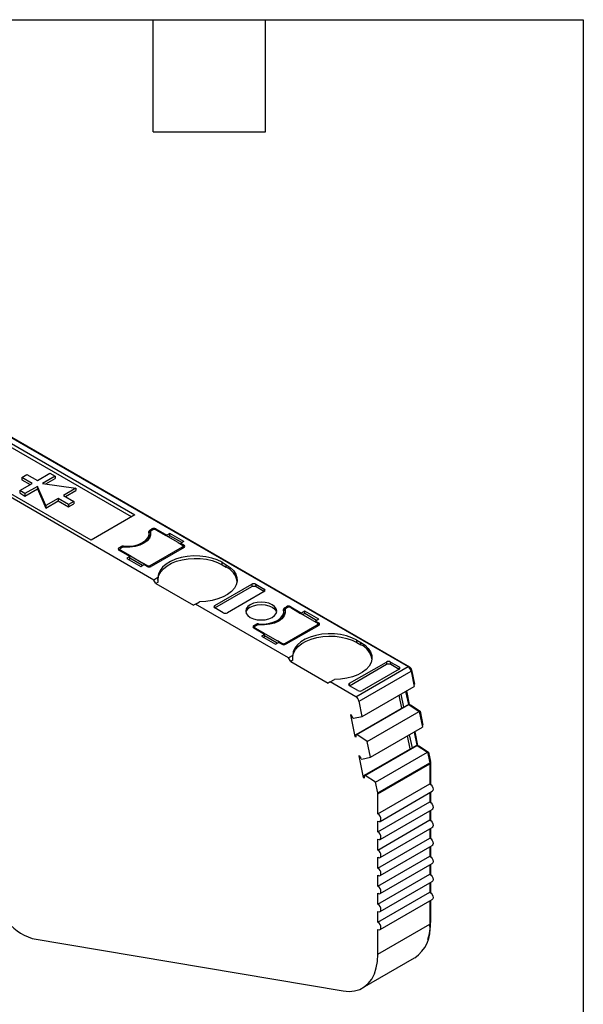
# Model space of a CAD drawing. Header units: millimetres. Extents: x 6 to 273, y 6 to 210.
# Tile 4 of 4: x 235 to 273, y 143 to 210. Entities that reach past the tile are written whole.
import ezdxf

# ---------------------------------------------------------------- set-up
doc = ezdxf.new("R2010")
doc.units = ezdxf.units.MM
doc.linetypes.add('SLD-Solid', pattern=[0])
doc.layers.add('TEXT', color=140, linetype='SLD-Solid', lineweight=25)

msp = doc.modelspace()

# ---------------------------------------------------------------- linework, layer by layer
for p, q in [((233.554, 181.554), (261.148, 165.624)), ((233.66, 181.533), (261.254, 165.603)), ((242.372, 175.786), (233.534, 180.889)), ((233.624, 181.105), (242.605, 175.92)), ((243.887, 171.506), (230.018, 179.513)), ((239.635, 174.206), (230.655, 179.39)), ((234.919, 178.475), (235.272, 178.679)), ((235.272, 178.679), (235.979, 178.271)), ((235.979, 178.271), (236.828, 178.761)), ((237.181, 178.557), (236.333, 178.067)), ((236.828, 178.761), (237.181, 178.557)), ((237.181, 178.557), (237.181, 178.393)), ((234.777, 177.577), (235.626, 178.067)), ((235.626, 178.067), (234.919, 178.475)), ((234.919, 178.475), (234.919, 178.312)), ((234.919, 178.312), (235.484, 177.985)), ((235.979, 177.863), (235.131, 177.373)), ((236.545, 176.556), (235.979, 177.863)), ((235.979, 177.863), (235.979, 177.699)), ((236.333, 178.067), (238.596, 177.74)), ((236.559, 178.034), (237.181, 178.393)), ((235.131, 177.373), (234.777, 177.577)), ((234.777, 177.577), (234.777, 177.414)), ((234.777, 177.414), (235.131, 177.209)), ((235.131, 177.209), (235.979, 177.699)), ((235.131, 177.373), (235.131, 177.209)), ((235.979, 177.699), (236.545, 176.393)), ((238.596, 177.74), (237.747, 177.25)), ((237.747, 177.25), (238.454, 176.842)), ((237.889, 177.169), (238.596, 177.577)), ((238.596, 177.74), (238.596, 177.577)), ((237.394, 177.046), (236.545, 176.556)), ((236.545, 176.393), (237.394, 176.883)), ((236.545, 176.556), (236.545, 176.393)), ((238.101, 176.638), (237.394, 177.046)), ((237.394, 177.046), (237.394, 176.883)), ((237.394, 176.883), (238.101, 176.475)), ((238.454, 176.842), (238.101, 176.638)), ((238.101, 176.475), (238.454, 176.679)), ((238.101, 176.638), (238.101, 176.475)), ((238.454, 176.842), (238.454, 176.679)), ((242.605, 175.92), (239.635, 174.206)), ((243.566, 174.496), (243.566, 174.66)), ((243.604, 174.894), (243.746, 174.976)), ((243.604, 174.731), (243.604, 174.894)), ((243.604, 174.731), (243.652, 174.758)), ((243.652, 174.772), (243.652, 174.609)), ((243.654, 174.756), (243.654, 174.592)), ((243.663, 174.547), (243.654, 174.592)), ((243.816, 174.915), (243.71, 174.854)), ((243.746, 174.976), (243.746, 174.874)), ((244.028, 174.976), (244.771, 174.547)), ((244.028, 174.915), (244.028, 174.976)), ((244.028, 174.915), (244.706, 174.524)), ((245.543, 174.041), (244.706, 174.524)), ((244.983, 174.67), (244.771, 174.547)), ((244.771, 174.547), (244.771, 174.486)), ((244.983, 174.507), (244.859, 174.435)), ((245.931, 174.123), (244.983, 174.67)), ((244.983, 174.507), (244.983, 174.67)), ((245.789, 174.041), (244.983, 174.507)), ((245.543, 174.041), (245.832, 173.874)), ((245.931, 174.123), (245.718, 174)), ((245.718, 174), (245.938, 173.874)), ((245.718, 174), (245.718, 173.939)), ((245.938, 173.711), (245.938, 173.874)), ((241.518, 173.69), (241.66, 173.772)), ((241.518, 173.527), (241.518, 173.69)), ((241.518, 173.527), (241.58, 173.563)), ((242.261, 173.098), (241.518, 173.527)), ((241.58, 173.588), (241.58, 173.491)), ((241.73, 173.711), (241.624, 173.649)), ((242.302, 173.136), (241.624, 173.527)), ((241.624, 173.527), (241.624, 173.466)), ((241.66, 173.772), (241.66, 173.67)), ((241.832, 173.742), (241.832, 173.804)), ((243.64, 172.486), (245.832, 173.751)), ((245.938, 173.711), (243.71, 172.425)), ((245.832, 173.649), (245.832, 173.751)), ((245.876, 173.675), (245.876, 173.813)), ((245.938, 173.711), (245.876, 173.746)), ((242.261, 173.098), (242.049, 172.976)), ((242.049, 172.976), (242.996, 172.429)), ((242.19, 172.894), (242.261, 172.935)), ((242.261, 172.935), (242.261, 173.098)), ((243.12, 172.5), (242.261, 172.996)), ((242.302, 173.136), (243.139, 172.653)), ((242.996, 172.429), (243.208, 172.551)), ((243.427, 172.486), (243.139, 172.653)), ((243.427, 172.425), (243.208, 172.551)), ((243.427, 172.425), (243.427, 172.486)), ((243.64, 172.486), (243.64, 172.398)), ((248.519, 172.71), (248.801, 172.547)), ((248.519, 172.547), (248.519, 172.71)), ((248.519, 172.547), (248.801, 172.384)), ((248.801, 172.384), (248.801, 172.547)), ((244.165, 171.667), (243.887, 171.506)), ((244.028, 171.261), (243.887, 171.506)), ((244.18, 171.349), (244.028, 171.261)), ((244.028, 171.261), (246.574, 169.792)), ((248.024, 169.772), (250.533, 171.22)), ((250.533, 171.22), (250.546, 171.064)), ((250.817, 171.221), (251.388, 170.89)), ((250.829, 171.064), (250.817, 171.221)), ((248.024, 169.608), (250.546, 171.064)), ((251.388, 170.727), (248.879, 169.278)), ((250.829, 171.064), (251.401, 170.734)), ((251.388, 170.89), (251.401, 170.734)), ((246.715, 169.873), (246.574, 169.792)), ((246.715, 169.873), (246.994, 170.034)), ((253.037, 166.224), (246.715, 169.873)), ((248.013, 169.617), (248.024, 169.772)), ((248.595, 169.278), (248.024, 169.608)), ((252.716, 169.214), (252.716, 169.377)), ((252.754, 169.612), (252.896, 169.694)), ((252.754, 169.449), (252.754, 169.612)), ((252.754, 169.449), (252.802, 169.476)), ((252.802, 169.49), (252.802, 169.326)), ((252.804, 169.473), (252.804, 169.31)), ((252.813, 169.265), (252.804, 169.31)), ((252.966, 169.633), (252.86, 169.571)), ((252.896, 169.694), (252.896, 169.592)), ((253.178, 169.694), (253.921, 169.265)), ((253.178, 169.633), (253.178, 169.694)), ((253.178, 169.633), (253.856, 169.241)), ((254.693, 168.758), (253.856, 169.241)), ((254.133, 169.388), (253.921, 169.265)), ((253.921, 169.265), (253.921, 169.204)), ((254.133, 169.224), (254.009, 169.153)), ((255.081, 168.841), (254.133, 169.388)), ((254.133, 169.224), (254.133, 169.388)), ((254.939, 168.759), (254.133, 169.224)), ((250.668, 168.408), (250.81, 168.49)), ((250.81, 168.49), (250.81, 168.388)), ((250.982, 168.46), (250.982, 168.522)), ((254.693, 168.758), (254.982, 168.592)), ((255.081, 168.841), (254.868, 168.718)), ((254.868, 168.718), (255.088, 168.592)), ((254.868, 168.718), (254.868, 168.657)), ((255.025, 168.393), (255.025, 168.53)), ((255.088, 168.428), (255.088, 168.592)), ((250.668, 168.245), (250.668, 168.408)), ((250.668, 168.245), (250.73, 168.281)), ((251.411, 167.816), (250.668, 168.245)), ((250.73, 168.306), (250.73, 168.209)), ((250.88, 168.428), (250.774, 168.367)), ((251.452, 167.854), (250.774, 168.245)), ((250.774, 168.245), (250.774, 168.183)), ((251.411, 167.816), (251.199, 167.694)), ((251.411, 167.653), (251.411, 167.816)), ((251.452, 167.854), (252.289, 167.371)), ((252.79, 167.204), (254.982, 168.469)), ((255.088, 168.428), (252.86, 167.143)), ((254.982, 168.367), (254.982, 168.469)), ((255.088, 168.428), (255.025, 168.464)), ((251.199, 167.694), (252.146, 167.147)), ((251.34, 167.612), (251.411, 167.653)), ((252.27, 167.218), (251.411, 167.714)), ((252.146, 167.147), (252.358, 167.269)), ((252.577, 167.204), (252.289, 167.371)), ((252.577, 167.143), (252.358, 167.269)), ((252.577, 167.143), (252.577, 167.204)), ((252.79, 167.204), (252.79, 167.116)), ((257.669, 167.428), (257.951, 167.265)), ((257.669, 167.265), (257.669, 167.428)), ((257.669, 167.265), (257.951, 167.102)), ((257.951, 167.102), (257.951, 167.265)), ((253.315, 166.385), (253.037, 166.224)), ((253.178, 165.979), (253.037, 166.224)), ((253.33, 166.067), (253.178, 165.979)), ((253.178, 165.979), (255.724, 164.51)), ((257.174, 164.49), (259.683, 165.938)), ((259.683, 165.938), (259.696, 165.782)), ((259.967, 165.938), (260.538, 165.608)), ((259.979, 165.782), (259.967, 165.938)), ((257.174, 164.326), (259.696, 165.782)), ((257.613, 163.583), (261.148, 165.624)), ((257.818, 163.283), (261.353, 165.324)), ((260.538, 165.445), (258.029, 163.996)), ((259.979, 165.782), (260.551, 165.452)), ((260.538, 165.608), (260.551, 165.452)), ((261.21, 165.578), (261.254, 165.603)), ((261.34, 165.374), (261.391, 165.403)), ((261.353, 165.324), (261.566, 164.282)), ((261.391, 165.403), (261.591, 164.425)), ((255.865, 164.591), (255.724, 164.51)), ((255.865, 164.591), (256.144, 164.752)), ((257.613, 163.583), (255.865, 164.591)), ((257.163, 164.335), (257.174, 164.49)), ((257.745, 163.996), (257.174, 164.326)), ((258.031, 162.241), (261.566, 164.282)), ((260.986, 163.946), (261.168, 163.057)), ((261.034, 163.974), (261.224, 163.047)), ((261.543, 164.397), (261.591, 164.425)), ((258.031, 162.241), (257.818, 163.283)), ((260.734, 162.807), (260.552, 163.696)), ((260.668, 163.763), (260.85, 162.873)), ((257.632, 161.016), (260.85, 162.873)), ((257.673, 161.005), (261.209, 163.046)), ((258.379, 160.541), (261.914, 162.582)), ((260.85, 162.873), (261.168, 163.057)), ((261.168, 163.057), (261.209, 163.046)), ((261.209, 163.046), (261.914, 162.582)), ((261.215, 163.042), (261.224, 163.047)), ((261.224, 163.047), (261.322, 163.021)), ((261.282, 162.998), (261.322, 163.021)), ((261.322, 163.021), (261.965, 162.598)), ((261.914, 162.582), (262.134, 161.509)), ((261.917, 162.57), (261.965, 162.598)), ((261.965, 162.598), (262.158, 161.653)), ((257.315, 162.326), (257.23, 162.349)), ((257.23, 162.349), (257.532, 160.874)), ((257.404, 162.133), (257.445, 162.122)), ((257.445, 162.122), (258.031, 162.241)), ((258.598, 159.468), (262.134, 161.509)), ((261.553, 161.174), (261.735, 160.285)), ((261.601, 161.202), (261.791, 160.275)), ((262.11, 161.625), (262.158, 161.653)), ((257.532, 160.874), (257.633, 160.932)), ((257.532, 160.874), (257.616, 160.851)), ((257.673, 161.005), (257.632, 161.016)), ((258.379, 160.541), (257.673, 161.005)), ((258.598, 159.468), (258.379, 160.541)), ((261.301, 160.034), (261.119, 160.924)), ((261.235, 160.991), (261.417, 160.101)), ((258.2, 158.244), (261.417, 160.101)), ((258.241, 158.233), (261.776, 160.274)), ((258.945, 157.77), (262.48, 159.811)), ((261.417, 160.101), (261.735, 160.285)), ((261.735, 160.285), (261.776, 160.274)), ((261.776, 160.274), (262.48, 159.811)), ((261.782, 160.27), (261.791, 160.275)), ((261.791, 160.275), (261.889, 160.249)), ((261.849, 160.226), (261.889, 160.249)), ((261.889, 160.249), (262.531, 159.826)), ((262.48, 159.811), (262.627, 159.094)), ((262.483, 159.798), (262.531, 159.826)), ((262.531, 159.826), (262.665, 159.174)), ((257.882, 159.554), (257.798, 159.577)), ((257.798, 159.577), (258.1, 158.102)), ((257.971, 159.361), (258.012, 159.35)), ((258.012, 159.35), (258.598, 159.468)), ((262.616, 159.146), (262.665, 159.174)), ((262.625, 159.103), (262.669, 159.129)), ((262.669, 159.129), (262.669, 157.638)), ((259.091, 157.053), (262.627, 159.094)), ((259.098, 156.986), (262.634, 159.027)), ((262.634, 159.027), (262.634, 157.662)), ((258.1, 158.102), (258.2, 158.16)), ((258.1, 158.102), (258.184, 158.079)), ((258.241, 158.233), (258.2, 158.244)), ((258.945, 157.77), (258.241, 158.233)), ((259.091, 157.053), (258.945, 157.77)), ((259.098, 155.621), (262.634, 157.662)), ((259.248, 155.116), (262.784, 157.157)), ((259.098, 155.621), (259.098, 156.986)), ((262.634, 157.071), (262.634, 156.437)), ((262.669, 157.091), (262.669, 156.413)), ((259.098, 154.396), (262.634, 156.437)), ((259.248, 153.891), (262.784, 155.932)), ((262.634, 155.846), (262.634, 155.212)), ((262.669, 155.866), (262.669, 155.189)), ((259.098, 153.171), (262.634, 155.212)), ((259.098, 154.396), (259.098, 155.131)), ((259.248, 152.667), (262.784, 154.708)), ((262.634, 154.621), (262.634, 153.988)), ((262.669, 154.641), (262.669, 153.964)), ((259.098, 151.947), (262.634, 153.988)), ((259.098, 153.171), (259.098, 153.906)), ((259.248, 151.442), (262.784, 153.483)), ((262.634, 153.396), (262.634, 152.763)), ((262.669, 153.417), (262.669, 152.739)), ((259.098, 150.722), (262.634, 152.763)), ((259.098, 151.947), (259.098, 152.681)), ((259.248, 150.217), (262.784, 152.258)), ((262.634, 152.171), (262.634, 151.538)), ((262.669, 152.192), (262.669, 151.514)), ((259.098, 149.497), (262.634, 151.538)), ((259.098, 150.722), (259.098, 151.457)), ((259.248, 148.992), (262.784, 151.033)), ((262.634, 150.947), (262.634, 150.313)), ((262.669, 150.967), (262.669, 150.289)), ((259.098, 148.272), (262.634, 150.313)), ((259.098, 149.497), (259.098, 150.232)), ((259.248, 147.767), (262.784, 149.808)), ((262.634, 149.722), (262.634, 148.141)), ((262.669, 149.742), (262.669, 148.243)), ((259.098, 148.272), (259.098, 149.007)), ((259.098, 146.1), (262.634, 148.141)), ((259.098, 146.1), (259.098, 147.782)), ((262.634, 148.222), (262.669, 148.243)), ((235.627, 147.168), (256.743, 143.611)), ((258.063, 143.81), (261.598, 145.851))]:
    msp.add_line(p, q)
at = {"flags": 128}
for points in [[(241.832, 173.804), (242.185, 173.796), (242.53, 173.836), (242.85, 173.921), (243.127, 174.047), (243.345, 174.207), (243.493, 174.392), (243.562, 174.591), (243.548, 174.795)], [(243.654, 174.756), (243.663, 174.549), (243.59, 174.346), (243.438, 174.159), (243.215, 173.996), (242.934, 173.868), (242.609, 173.78), (242.258, 173.738), (241.9, 173.743)], [(243.652, 174.609), (243.652, 174.606), (243.654, 174.592)], [(248.519, 172.71), (248.191, 172.87), (247.821, 172.996), (247.42, 173.084), (247, 173.132), (246.571, 173.139), (246.146, 173.104), (245.738, 173.029), (245.357, 172.915), (245.014, 172.766), (244.72, 172.586), (244.482, 172.38), (244.307, 172.154), (244.201, 171.914), (244.165, 171.667)], [(244.165, 171.506), (244.17, 171.59), (244.228, 171.829), (244.353, 172.06), (244.541, 172.275), (244.788, 172.47), (245.087, 172.639), (245.43, 172.778), (245.807, 172.882), (246.209, 172.949), (246.624, 172.977), (247.042, 172.966), (247.451, 172.916), (247.841, 172.827), (248.2, 172.703), (248.519, 172.547)], [(248.801, 172.547), (249.078, 172.358), (249.296, 172.145), (249.449, 171.913), (249.532, 171.67), (249.544, 171.423), (249.484, 171.178), (249.353, 170.942), (249.156, 170.722), (248.898, 170.524), (248.586, 170.354), (248.229, 170.217), (247.837, 170.116), (247.421, 170.055), (246.994, 170.034)], [(250.438, 169.827), (250.272, 169.701), (250.167, 169.555), (250.131, 169.398), (250.167, 169.241), (250.272, 169.095), (250.438, 168.969), (250.656, 168.873), (250.909, 168.812), (251.181, 168.792), (251.453, 168.812), (251.706, 168.873), (251.923, 168.969), (252.09, 169.095), (252.195, 169.241), (252.231, 169.398), (252.195, 169.555), (252.09, 169.701), (251.923, 169.827), (251.706, 169.923), (251.453, 169.983), (251.181, 170.004), (250.909, 169.983), (250.656, 169.923), (250.438, 169.827)], [(250.438, 169.663), (250.656, 169.76), (250.909, 169.82), (251.181, 169.841), (251.453, 169.82), (251.706, 169.76), (251.923, 169.663), (252.09, 169.538), (252.195, 169.391), (252.221, 169.316)], [(250.982, 168.522), (251.335, 168.514), (251.68, 168.554), (252, 168.639), (252.277, 168.765), (252.495, 168.925), (252.643, 169.11), (252.712, 169.309), (252.698, 169.512)], [(252.804, 169.473), (252.813, 169.267), (252.74, 169.064), (252.588, 168.876), (252.365, 168.714), (252.084, 168.586), (251.759, 168.498), (251.408, 168.456), (251.05, 168.461)], [(252.802, 169.326), (252.802, 169.323), (252.804, 169.31)], [(257.669, 167.428), (257.341, 167.588), (256.971, 167.714), (256.57, 167.802), (256.15, 167.85), (255.721, 167.857), (255.296, 167.822), (254.888, 167.747), (254.507, 167.633), (254.164, 167.484), (253.87, 167.304), (253.632, 167.098), (253.457, 166.872), (253.351, 166.632), (253.315, 166.385)], [(253.315, 166.224), (253.32, 166.308), (253.378, 166.547), (253.503, 166.778), (253.691, 166.993), (253.938, 167.188), (254.237, 167.357), (254.58, 167.495), (254.957, 167.6), (255.359, 167.667), (255.774, 167.695), (256.192, 167.684), (256.601, 167.634), (256.991, 167.545), (257.349, 167.421), (257.669, 167.265)], [(257.951, 167.265), (258.228, 167.076), (258.446, 166.863), (258.599, 166.631), (258.682, 166.388), (258.694, 166.141), (258.634, 165.895), (258.503, 165.66), (258.306, 165.44), (258.048, 165.242), (257.736, 165.072), (257.379, 164.935), (256.987, 164.834), (256.571, 164.772), (256.144, 164.752)], [(262.634, 157.662), (262.715, 157.597), (262.784, 157.504), (262.83, 157.398), (262.846, 157.295), (262.83, 157.21), (262.784, 157.157), (262.784, 157.157)], [(262.634, 156.437), (262.715, 156.372), (262.784, 156.279), (262.83, 156.173), (262.846, 156.07), (262.83, 155.985), (262.784, 155.932), (262.784, 155.932)], [(259.098, 155.131), (259.18, 155.103), (259.248, 155.116), (259.294, 155.169), (259.311, 155.254), (259.294, 155.357), (259.248, 155.463), (259.18, 155.556), (259.098, 155.621)], [(262.634, 155.212), (262.715, 155.147), (262.784, 155.054), (262.83, 154.948), (262.846, 154.845), (262.83, 154.761), (262.784, 154.708), (262.784, 154.708)], [(259.098, 153.906), (259.18, 153.878), (259.248, 153.891), (259.294, 153.944), (259.311, 154.029), (259.294, 154.132), (259.248, 154.238), (259.18, 154.331), (259.098, 154.396)], [(262.634, 153.988), (262.715, 153.922), (262.784, 153.829), (262.83, 153.723), (262.846, 153.62), (262.83, 153.536), (262.784, 153.483), (262.784, 153.483)], [(259.098, 152.681), (259.18, 152.653), (259.248, 152.667), (259.294, 152.72), (259.311, 152.804), (259.294, 152.907), (259.248, 153.013), (259.18, 153.106), (259.098, 153.171)], [(262.634, 152.763), (262.715, 152.697), (262.784, 152.604), (262.83, 152.498), (262.846, 152.395), (262.83, 152.311), (262.784, 152.258), (262.784, 152.258)], [(259.098, 151.457), (259.18, 151.428), (259.248, 151.442), (259.294, 151.495), (259.311, 151.579), (259.294, 151.682), (259.248, 151.788), (259.18, 151.881), (259.098, 151.947)], [(262.634, 151.538), (262.715, 151.472), (262.784, 151.38), (262.83, 151.274), (262.846, 151.171), (262.83, 151.086), (262.784, 151.033), (262.784, 151.033)], [(259.098, 150.232), (259.18, 150.204), (259.248, 150.217), (259.294, 150.27), (259.311, 150.354), (259.294, 150.457), (259.248, 150.563), (259.18, 150.656), (259.098, 150.722)], [(262.634, 150.313), (262.715, 150.248), (262.784, 150.155), (262.83, 150.049), (262.846, 149.946), (262.83, 149.861), (262.784, 149.808), (262.784, 149.808)], [(259.098, 149.007), (259.18, 148.979), (259.248, 148.992), (259.294, 149.045), (259.311, 149.13), (259.294, 149.233), (259.248, 149.339), (259.18, 149.431), (259.098, 149.497)], [(259.098, 147.782), (259.18, 147.754), (259.248, 147.767), (259.294, 147.82), (259.311, 147.905), (259.294, 148.008), (259.248, 148.114), (259.18, 148.207), (259.098, 148.272)], [(256.743, 143.611), (257.143, 143.576), (257.519, 143.61), (257.866, 143.713), (258.178, 143.883), (258.45, 144.117), (258.679, 144.412), (258.86, 144.764), (258.992, 145.166), (259.072, 145.614), (259.098, 146.1)]]:
    msp.add_lwpolyline(points, dxfattribs=at)
for centre, radius, start, end in [((243.004, 174.506), 0.563, 325.60208, 359.02952), ((243.639, 174.809), 0.0919, 112.11421, 189.09374), ((243.673, 174.606), 0.142, 119.04503, 139.602), ((243.745, 174.768), 0.0925, 112.32046, 187.67416), ((243.887, 174.703), 0.307, 62.60967, 117.39033), ((243.922, 174.71), 0.231, 62.60967, 117.39033), ((245.808, 173.813), 0.0655, 290.78342, 69.21658), ((245.907, 173.792), 0.0873, 290.78327, 69.21673), ((241.549, 173.609), 0.0873, 110.78342, 249.21658), ((241.648, 173.588), 0.0655, 110.78342, 249.21658), ((241.799, 173.505), 0.301, 83.66933, 117.59762), ((241.869, 173.445), 0.3, 84.14931, 117.63517), ((243.533, 172.691), 0.231, 242.60967, 297.39033), ((243.569, 172.698), 0.307, 242.60924, 297.39075), ((248.27, 171.205), 1.293, 9.776, 65.73959), ((250.679, 169.155), 0.562, 115.35004, 163.33818), ((252.154, 169.224), 0.563, 325.60262, 359.02954), ((252.789, 169.527), 0.0919, 112.11419, 189.09371), ((252.823, 169.324), 0.142, 119.04503, 139.60199), ((252.895, 169.486), 0.0925, 112.32046, 187.67416), ((253.037, 169.421), 0.307, 62.60967, 117.39033), ((253.072, 169.428), 0.231, 62.60967, 117.39033), ((250.949, 168.223), 0.301, 83.66933, 117.59762), ((254.958, 168.53), 0.0655, 290.78342, 69.21658), ((255.057, 168.51), 0.0873, 290.78326, 69.21674), ((250.699, 168.326), 0.0873, 110.78342, 249.21658), ((250.797, 168.306), 0.0655, 110.78342, 249.21658), ((251.019, 168.163), 0.3, 84.14931, 117.63517), ((252.683, 167.409), 0.231, 242.60967, 297.39033), ((252.719, 167.416), 0.307, 242.60921, 297.39079), ((257.42, 165.923), 1.293, 9.77601, 65.73959), ((260.893, 165.229), 0.47, 11.62794, 57.06612), ((261.084, 165.34), 0.313, 11.62794, 57.06613), ((257.357, 163.188), 0.47, 11.62794, 57.06612), ((256.605, 161.882), 0.837, 17.47941, 32.05755), ((257.236, 160.971), 0.399, 342.53288, 6.51389), ((257.172, 159.11), 0.837, 17.47941, 32.05755), ((262.444, 159.127), 0.226, 0.346, 11.86525), ((262.295, 159.025), 0.339, 0.346, 11.86525), ((257.804, 158.199), 0.399, 342.53288, 6.51389), ((258.76, 156.984), 0.339, 0.346, 11.86525), ((236.901, 150.924), 3.966, 184.78632, 251.26351), ((260.235, 147.847), 2.417, 304.33863, 6.97355), ((259.136, 148.187), 3.534, 342.19073, 0.90125)]:
    msp.add_arc(centre, radius, start, end)
for points in [[(244.18, 171.349), (244.17, 171.457), (244.166, 171.564), (244.165, 171.667)], [(253.33, 166.067), (253.32, 166.175), (253.316, 166.281), (253.315, 166.385)]]:
    msp.add_open_spline(points, degree=3)
for points in [[(250.817, 171.221), (250.783, 171.24), (250.73, 171.254), (250.62, 171.254), (250.567, 171.24), (250.533, 171.22)], [(250.546, 171.064), (250.579, 171.083), (250.632, 171.098), (250.743, 171.098), (250.796, 171.084), (250.829, 171.064)], [(251.388, 170.727), (251.421, 170.746), (251.447, 170.777), (251.447, 170.841), (251.422, 170.871), (251.388, 170.89)], [(248.024, 169.772), (247.991, 169.752), (247.965, 169.722), (247.965, 169.658), (247.99, 169.627), (248.024, 169.608)], [(248.595, 169.278), (248.629, 169.259), (248.682, 169.244), (248.792, 169.244), (248.845, 169.259), (248.879, 169.278)], [(259.967, 165.938), (259.933, 165.958), (259.88, 165.972), (259.77, 165.972), (259.717, 165.957), (259.683, 165.938)], [(259.696, 165.782), (259.729, 165.801), (259.782, 165.816), (259.893, 165.816), (259.946, 165.801), (259.979, 165.782)], [(260.538, 165.445), (260.571, 165.464), (260.597, 165.495), (260.597, 165.559), (260.572, 165.589), (260.538, 165.608)], [(257.174, 164.49), (257.141, 164.47), (257.115, 164.44), (257.115, 164.376), (257.14, 164.345), (257.174, 164.326)], [(257.745, 163.996), (257.779, 163.977), (257.832, 163.962), (257.942, 163.962), (257.995, 163.977), (258.029, 163.996)]]:
    msp.add_open_spline(points, degree=3, knots=[0, 0, 0, 0, 0.5, 0.5, 1, 1, 1, 1])
at = {"layer": 'TEXT'}
for p, q in [((6.35, 209.55), (273.05, 209.55)), ((243.84, 201.93), (243.84, 209.55)), ((251.46, 201.93), (251.46, 209.55)), ((273.05, 209.55), (273.05, 6.35)), ((243.84, 201.93), (251.46, 201.93))]:
    msp.add_line(p, q, dxfattribs=at)

doc.saveas('drawing.dxf')
